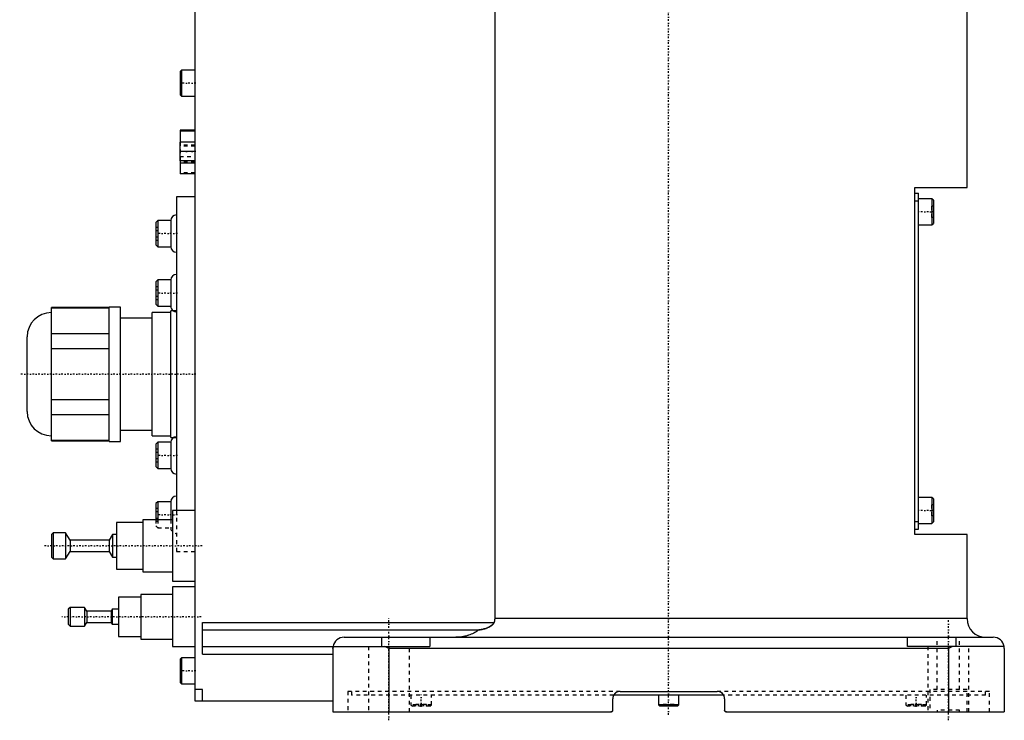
# Model space of a CAD drawing. Extents: x -174 to 602, y -319 to 984.
# Tile 1 of 6: x -174 to 90, y -319 to -131. Entities that reach past the tile are written whole.
import ezdxf

# ---------------------------------------------------------------- set-up
doc = ezdxf.new("R2010")
doc.units = 0
doc.linetypes.add('CENTER', pattern=[1.5, 0.45, -0.5, 0.05, -0.5])
doc.linetypes.add('DASHED', pattern=[2, 1, -1])
for name, color, linetype in [('AM_0', 7, 'CONTINUOUS'), ('AM_3', 7, 'DASHED'), ('AM_7', 7, 'CENTER')]:
    doc.layers.add(name, color=color, linetype=linetype)

msp = doc.modelspace()

# ---------------------------------------------------------------- linework, layer by layer
at = {"layer": 'AM_0', "color": 7, "linetype": 'CONTINUOUS'}
for p, q in [((80, -176), (80, -30)), ((-127, -34.5), (-127, -313.5)), ((-46.64, -37.5), (-46.64, -291.5)), ((-130.6, -144.5), (-131, -144.9)), ((-131, -144.9), (-131, -151.1)), ((-127, -144.5), (-130.6, -144.5)), ((-130.6, -144.5), (-130.6, -151.5)), ((-131, -151.1), (-130.6, -151.5)), ((-130.6, -151.5), (-127, -151.5)), ((-131, -160.6), (-131, -163.8)), ((-127, -160.6), (-131, -160.6)), ((-127, -160.9), (-131, -160.9)), ((-131.1, -163.8), (-131.1, -168.8)), ((-127, -163.8), (-131.1, -163.8)), ((-127, -166.3), (-131.1, -166.3)), ((-127, -168.8), (-131.1, -168.8)), ((-131, -168.8), (-131, -172.3)), ((-127, -169.48), (-131, -169.48)), ((-127, -172.3), (-131, -172.3)), ((66, -176), (80, -176)), ((66, -269), (66, -176)), ((-127, -178.5), (-132, -178.5)), ((-132, -178.5), (-132, -262.51)), ((66, -177.5), (67, -177.5)), ((66, -179.5), (67, -179.5)), ((67, -267.5), (67, -177.5)), ((70.6, -179), (67, -179)), ((71, -179.4), (70.6, -179)), ((70.6, -179), (70.6, -186)), ((71, -179.4), (71, -185.6)), ((-137, -184.83), (-137.5, -185.33)), ((-137.5, -185.33), (-137.5, -191.33)), ((-133.5, -184.83), (-137, -184.83)), ((-137, -184.83), (-137, -191.83)), ((-133.5, -184.83), (-133.5, -191.83)), ((67, -186), (70.6, -186)), ((70.6, -186), (71, -185.6)), ((-137.5, -191.33), (-137, -191.83)), ((-137, -191.83), (-133.5, -191.83)), ((-137, -200.75), (-137.5, -201.25)), ((-137.5, -201.25), (-137.5, -207.25)), ((-133.5, -200.75), (-137, -200.75)), ((-137, -200.75), (-137, -207.75)), ((-133.5, -200.75), (-133.5, -207.75)), ((-150, -208.11), (-165.47, -208.11)), ((-165.47, -243.89), (-165.47, -208.11)), ((-165.47, -208.26), (-150, -208.26)), ((-147, -208), (-150, -208)), ((-150, -244), (-150, -208)), ((-147, -244), (-147, -208)), ((-137.5, -207.25), (-137, -207.75)), ((-137, -207.75), (-133.5, -207.75)), ((-165.47, -209.5), (-165.51, -209.5)), ((-165.51, -242.5), (-165.51, -209.5)), ((-138.5, -211), (-147, -211)), ((-133.5, -209.5), (-138.5, -209.5)), ((-138.5, -242.5), (-138.5, -209.5)), ((-132, -209), (-133.5, -209)), ((-133.5, -243), (-133.5, -209)), ((-172, -236.01), (-172, -215.99)), ((-150, -215.16), (-165.47, -215.16)), ((-165.47, -219.1), (-150, -219.1)), ((-150, -232.9), (-165.47, -232.9)), ((-165.47, -236.84), (-150, -236.84)), ((-165.51, -242.5), (-165.47, -242.5)), ((-147, -241), (-138.5, -241)), ((-138.5, -242.5), (-133.5, -242.5)), ((-150, -243.74), (-165.47, -243.74)), ((-165.47, -243.89), (-150, -243.89)), ((-150, -244), (-147, -244)), ((-137, -244.25), (-137.5, -244.75)), ((-137.5, -244.75), (-137.5, -250.75)), ((-133.5, -244.25), (-137, -244.25)), ((-137, -244.25), (-137, -251.25)), ((-133.5, -243), (-132.83, -243)), ((-133.5, -244.25), (-133.5, -251.25)), ((-137.5, -250.75), (-137, -251.25)), ((-137, -251.25), (-133.5, -251.25)), ((-137, -260.17), (-137.5, -260.67)), ((-137.5, -260.67), (-137.5, -265)), ((-133.5, -260.17), (-137, -260.17)), ((-137, -260.17), (-137, -265)), ((-133.5, -260.17), (-133.5, -265)), ((70.6, -259), (67, -259)), ((71, -259.4), (70.6, -259)), ((70.6, -259), (70.6, -266)), ((71, -259.4), (71, -265.6)), ((-127, -262.5), (-133, -262.5)), ((-133, -262.5), (-133, -281.5)), ((-141, -265.75), (-148, -265.75)), ((-148, -265.75), (-148, -278.25)), ((-133, -265), (-141, -265)), ((-141, -265), (-141, -279)), ((66, -265.5), (67, -265.5)), ((67, -266), (70.6, -266)), ((70.6, -266), (71, -265.6)), ((-165, -268.5), (-165.5, -269)), ((-165.5, -269), (-165.5, -275)), ((-161.7, -268.5), (-165, -268.5)), ((-165, -268.5), (-165, -275.5)), ((-160.5, -270.5), (-161.7, -268.5)), ((-161.7, -268.5), (-161.7, -275.5)), ((-149.1, -269), (-150, -270.5)), ((-148, -269), (-149.1, -269)), ((-149.1, -269), (-149.1, -275)), ((66, -267.5), (67, -267.5)), ((80, -269), (66, -269)), ((80, -291.5), (80, -269)), ((-150, -270.5), (-160.5, -270.5)), ((-160.5, -270.5), (-160.5, -273.5)), ((-150, -270.5), (-150, -273.5)), ((-161.7, -275.5), (-160.5, -273.5)), ((-160.5, -273.5), (-150, -273.5)), ((-150, -273.5), (-149.1, -275)), ((-165.5, -275), (-165, -275.5)), ((-165, -275.5), (-161.7, -275.5)), ((-149.1, -275), (-148, -275)), ((-148, -278.25), (-141, -278.25)), ((-141, -279), (-133, -279)), ((-133, -281.5), (-127, -281.5)), ((-133, -285), (-141.5, -285)), ((-141.5, -285), (-141.5, -297)), ((-127, -283), (-133, -283)), ((-133, -283), (-133, -299)), ((-141.5, -285.75), (-147.5, -285.75)), ((-147.5, -285.75), (-147.5, -296.25)), ((-160.5, -288.5), (-161, -289)), ((-161, -289), (-161, -293)), ((-156.6, -288.5), (-160.5, -288.5)), ((-160.5, -288.5), (-160.5, -293.5)), ((-156, -289.5), (-156.6, -288.5)), ((-156.6, -288.5), (-156.6, -293.5)), ((-149.5, -289.5), (-156, -289.5)), ((-156, -289.5), (-156, -292.5)), ((-149.2, -289), (-149.5, -289.5)), ((-149.5, -289.5), (-149.5, -292.5)), ((-147.5, -289), (-149.2, -289)), ((-149.2, -289), (-149.2, -293)), ((-161, -293), (-160.5, -293.5)), ((-156.6, -293.5), (-156, -292.5)), ((-156, -292.5), (-149.5, -292.5)), ((-149.5, -292.5), (-149.2, -293)), ((-149.2, -293), (-147.5, -293)), ((-125, -292.5), (-46.81, -292.5)), ((-125, -301), (-125, -292.5)), ((80, -291.5), (-46.64, -291.5)), ((-160.5, -293.5), (-156.6, -293.5)), ((-125, -294.5), (-50.91, -294.5)), ((-147.5, -296.25), (-141.5, -296.25)), ((-141.5, -297), (-133, -297)), ((-87, -296.5), (87, -296.5)), ((-77, -296.5), (-77, -299)), ((-64, -296.5), (-64, -299)), ((64, -299), (64, -296.5)), ((77, -296.5), (77, -299)), ((-133, -299), (-127, -299)), ((-125, -299), (-64, -299)), ((-90, -299.5), (-90, -316.5)), ((-75, -299.5), (-76.12, -299)), ((-75, -299.5), (-75, -316.5)), ((75, -299.5), (-75, -299.5)), ((89.96, -299), (64, -299)), ((76.12, -299), (75, -299.5)), ((75, -299.5), (75, -316.5)), ((90, -299.5), (90, -316.5)), ((-130.6, -302), (-131, -302.4)), ((-131, -302.4), (-131, -308.6)), ((-127, -302), (-130.6, -302)), ((-130.6, -302), (-130.6, -309)), ((-125, -301), (-90, -301)), ((-131, -308.6), (-130.6, -309)), ((-130.6, -309), (-127, -309)), ((-125, -310.5), (-127, -310.5)), ((-125, -313.5), (-125, -310.5)), ((-13, -311), (13, -311)), ((-127, -313.5), (-90, -313.5)), ((-15, -316), (-15, -313)), ((14.73, -312), (-14.73, -312)), ((-2.75, -312), (-2.75, -314.6)), ((2.75, -314.6), (2.75, -312)), ((15, -313), (15, -316)), ((-90, -316.5), (-15.5, -316.5)), ((-2.75, -314.6), (-2.35, -315)), ((2.75, -314.6), (-2.75, -314.6)), ((2.35, -315), (-2.35, -315)), ((2.35, -315), (2.75, -314.6)), ((15.5, -316.5), (90, -316.5))]:
    msp.add_line(p, q, dxfattribs=at)
for points in [[(-46.81, -292.5, 0), (-46.82, -292.52, 0), (-46.83, -292.56, 0), (-46.85, -292.6, 0), (-46.86, -292.62, 0), (-46.87, -292.64, 0), (-46.89, -292.68, 0), (-46.91, -292.72, 0), (-46.93, -292.76, 0), (-46.96, -292.79, 0), (-46.98, -292.83, 0), (-47, -292.85, 0), (-47.01, -292.86, 0), (-47.03, -292.9, 0), (-47.06, -292.93, 0), (-47.09, -292.97, 0), (-47.12, -293, 0), (-47.15, -293.03, 0), (-47.16, -293.05, 0), (-47.18, -293.06, 0), (-47.21, -293.09, 0), (-47.24, -293.12, 0), (-47.25, -293.14, 0), (-47.27, -293.15, 0), (-47.3, -293.18, 0), (-47.34, -293.21, 0), (-47.35, -293.23, 0), (-47.37, -293.24, 0), (-47.4, -293.27, 0), (-47.44, -293.3, 0), (-47.47, -293.32, 0), (-47.5, -293.35, 0), (-47.54, -293.38, 0), (-47.56, -293.39, 0), (-47.57, -293.4, 0), (-47.61, -293.43, 0), (-47.64, -293.45, 0), (-47.77, -293.53, 0), (-47.99, -293.67, 0), (-48.23, -293.79, 0), (-48.47, -293.91, 0), (-48.6, -293.97, 0), (-48.73, -294.02, 0), (-48.99, -294.12, 0), (-49.25, -294.2, 0), (-49.51, -294.28, 0), (-49.77, -294.35, 0), (-50.04, -294.4, 0), (-50.17, -294.43, 0), (-50.29, -294.45, 0), (-50.55, -294.48, 0), (-50.69, -294.49, 0), (-50.73, -294.5, 0), (-50.77, -294.5, 0), (-50.79, -294.5, 0), (-50.81, -294.5, 0), (-50.85, -294.5, 0), (-50.89, -294.5, 0), (-50.91, -294.5, 0)], [(-46.64, -291.5, 0), (-46.64, -291.53, 0), (-46.64, -291.58, 0), (-46.64, -291.64, 0), (-46.64, -291.66, 0), (-46.64, -291.69, 0), (-46.65, -291.75, 0), (-46.65, -291.8, 0), (-46.66, -291.86, 0), (-46.67, -291.91, 0), (-46.67, -291.97, 0), (-46.68, -292, 0), (-46.68, -292.03, 0), (-46.7, -292.08, 0), (-46.71, -292.14, 0), (-46.72, -292.19, 0), (-46.73, -292.25, 0), (-46.75, -292.31, 0), (-46.76, -292.33, 0), (-46.77, -292.36, 0), (-46.78, -292.42, 0), (-46.8, -292.47, 0), (-46.81, -292.5, 0)], [(-50.91, -294.5, 0), (-51.05, -294.61, 0), (-51.33, -294.82, 0), (-51.63, -295.02, 0), (-51.78, -295.12, 0), (-51.94, -295.21, 0), (-52.27, -295.39, 0), (-52.61, -295.56, 0), (-52.96, -295.71, 0), (-53.3, -295.84, 0), (-53.64, -295.96, 0), (-53.8, -296.01, 0), (-53.97, -296.06, 0), (-54.32, -296.16, 0), (-54.68, -296.24, 0), (-55.04, -296.32, 0), (-55.42, -296.38, 0), (-55.79, -296.43, 0), (-55.98, -296.45, 0), (-56.16, -296.46, 0), (-56.53, -296.49, 0), (-56.89, -296.5, 0), (-57.06, -296.5, 0)], [(-89.96, -299, 0), (-89.97, -299.08, 0), (-89.99, -299.25, 0), (-90, -299.42, 0), (-90, -299.5, 0)], [(90, -299.5, 0), (90, -299.42, 0), (89.99, -299.25, 0), (89.97, -299.08, 0), (89.96, -299, 0)], [(-15, -316, 0), (-15, -316, 0), (-15, -316.01, 0), (-15, -316.02, 0), (-15, -316.02, 0), (-15, -316.02, 0), (-15, -316.03, 0), (-15, -316.03, 0), (-15, -316.04, 0), (-15, -316.05, 0), (-15, -316.05, 0), (-15, -316.06, 0), (-15, -316.06, 0), (-15, -316.07, 0), (-15.01, -316.07, 0), (-15.01, -316.08, 0), (-15.01, -316.08, 0), (-15.01, -316.09, 0), (-15.01, -316.09, 0), (-15.01, -316.1, 0), (-15.01, -316.1, 0), (-15.01, -316.11, 0), (-15.01, -316.11, 0), (-15.01, -316.12, 0), (-15.02, -316.12, 0), (-15.02, -316.13, 0), (-15.02, -316.13, 0), (-15.02, -316.14, 0), (-15.02, -316.14, 0), (-15.02, -316.15, 0), (-15.02, -316.15, 0), (-15.03, -316.16, 0), (-15.03, -316.17, 0), (-15.03, -316.17, 0), (-15.03, -316.17, 0), (-15.03, -316.18, 0), (-15.04, -316.18, 0), (-15.04, -316.19, 0), (-15.04, -316.2, 0), (-15.04, -316.2, 0), (-15.04, -316.21, 0), (-15.05, -316.21, 0), (-15.05, -316.21, 0), (-15.05, -316.22, 0), (-15.05, -316.23, 0), (-15.06, -316.23, 0), (-15.06, -316.24, 0), (-15.06, -316.24, 0), (-15.06, -316.24, 0), (-15.07, -316.25, 0), (-15.07, -316.25, 0), (-15.07, -316.26, 0), (-15.08, -316.27, 0), (-15.08, -316.27, 0), (-15.08, -316.27, 0), (-15.08, -316.28, 0), (-15.09, -316.28, 0), (-15.09, -316.29, 0), (-15.09, -316.29, 0), (-15.1, -316.3, 0), (-15.1, -316.3, 0), (-15.1, -316.3, 0), (-15.11, -316.31, 0), (-15.11, -316.31, 0), (-15.11, -316.32, 0), (-15.12, -316.32, 0), (-15.12, -316.32, 0), (-15.12, -316.33, 0), (-15.13, -316.33, 0), (-15.13, -316.33, 0), (-15.13, -316.34, 0), (-15.13, -316.34, 0), (-15.14, -316.35, 0), (-15.14, -316.35, 0), (-15.15, -316.35, 0), (-15.15, -316.36, 0), (-15.15, -316.36, 0), (-15.16, -316.36, 0), (-15.16, -316.37, 0), (-15.16, -316.37, 0), (-15.17, -316.38, 0), (-15.17, -316.38, 0), (-15.18, -316.38, 0), (-15.18, -316.39, 0), (-15.18, -316.39, 0), (-15.19, -316.39, 0), (-15.19, -316.39, 0), (-15.2, -316.4, 0), (-15.2, -316.4, 0), (-15.21, -316.41, 0), (-15.21, -316.41, 0), (-15.21, -316.41, 0), (-15.22, -316.41, 0), (-15.22, -316.42, 0), (-15.23, -316.42, 0), (-15.24, -316.42, 0), (-15.24, -316.43, 0), (-15.24, -316.43, 0), (-15.25, -316.43, 0), (-15.25, -316.43, 0), (-15.26, -316.44, 0), (-15.26, -316.44, 0), (-15.27, -316.44, 0), (-15.27, -316.45, 0), (-15.28, -316.45, 0), (-15.28, -316.45, 0), (-15.29, -316.45, 0), (-15.29, -316.45, 0), (-15.29, -316.46, 0), (-15.3, -316.46, 0), (-15.3, -316.46, 0), (-15.31, -316.46, 0), (-15.31, -316.46, 0), (-15.32, -316.46, 0), (-15.32, -316.47, 0), (-15.33, -316.47, 0), (-15.33, -316.47, 0), (-15.34, -316.47, 0), (-15.35, -316.48, 0), (-15.35, -316.48, 0), (-15.35, -316.48, 0), (-15.36, -316.48, 0), (-15.36, -316.48, 0), (-15.37, -316.48, 0), (-15.38, -316.48, 0), (-15.38, -316.49, 0), (-15.39, -316.49, 0), (-15.39, -316.49, 0), (-15.4, -316.49, 0), (-15.4, -316.49, 0), (-15.4, -316.49, 0)], [(15.01, -316.07, 0), (15, -316.06, 0), (15, -316.04, 0), (15, -316.01, 0), (15, -316, 0)]]:
    msp.add_polyline3d(points, dxfattribs=at)
for centre, radius, start, end in [((-132, -184.83), 1.5, 90, 180), ((-132, -191.83), 1.5, 180, 270), ((-132, -200.75), 1.5, 90, 180), ((-132, -207.75), 1.5, 180, 236.4427), ((-165.51, -215.99), 6.49, 90, 180), ((-165.51, -236.01), 6.49, 180, 270), ((-132, -244.25), 1.5, 90, 180), ((-132, -251.25), 1.5, 180, 270), ((-132, -260.17), 1.5, 90, 180), ((85, -291.5), 5, 180, 270), ((-87, -299.5), 3, 90, 170.4059), ((87, -299.5), 3, 9.5941, 90), ((-13, -313), 2, 90, 180), ((13, -313), 2, 0, 90), ((-15.5, -316), 0.5, 270, 0), ((15.5, -316), 0.5, 180, 270)]:
    msp.add_arc(centre, radius, start, end, dxfattribs=at)
at = {"layer": 'AM_3', "color": 6, "linetype": 'DASHED'}
for p, q in [((-131, -146.5), (-130.5, -146.5)), ((-130.5, -149.5), (-130.5, -146.5)), ((-131, -148), (-130.5, -148)), ((-131, -149.5), (-130.5, -149.5)), ((-127, -164.9), (-131.1, -164.9)), ((-131, -163.8), (-131, -168.8)), ((-127, -164.58), (-131, -164.58)), ((-127, -164.88), (-131, -164.88)), ((-131.1, -167.7), (-127, -167.7)), ((-127, -169.18), (-131, -169.18)), ((-127, -172), (-131, -172)), ((70.5, -181), (70.5, -184)), ((71, -181), (70.5, -181)), ((71, -182.5), (70.5, -182.5)), ((71, -184), (70.5, -184)), ((-137.5, -186.6), (-137, -186.6)), ((-137.5, -187.46), (-137, -187.46)), ((-137.5, -189.19), (-137, -189.19)), ((-137.5, -190.06), (-137, -190.06)), ((-137.5, -202.52), (-137, -202.52)), ((-137.5, -203.38), (-137, -203.38)), ((-137.5, -205.12), (-137, -205.12)), ((-137.5, -205.98), (-137, -205.98)), ((-132.83, -243), (-132, -243)), ((-137.5, -246.02), (-137, -246.02)), ((-137.5, -246.88), (-137, -246.88)), ((-137.5, -248.62), (-137, -248.62)), ((-137.5, -249.48), (-137, -249.48)), ((70.5, -261), (70.5, -264)), ((71, -261), (70.5, -261)), ((-137.5, -261.94), (-137, -261.94)), ((-137.5, -262.81), (-137, -262.81)), ((-133, -262.5), (-133, -268.29)), ((-132, -262.51), (-132, -273.5)), ((71, -262.5), (70.5, -262.5)), ((71, -264), (70.5, -264)), ((-137.5, -264.54), (-137, -264.54)), ((-137.5, -265), (-137.5, -266.67)), ((-137.5, -265.4), (-137, -265.4)), ((-137, -265), (-137, -267.17)), ((-133.5, -265), (-133.5, -267.17)), ((-137.5, -266.67), (-137, -267.17)), ((-137, -267.17), (-133.5, -267.17)), ((-132, -273.5), (-127, -273.5)), ((72, -310.5), (72, -296.5)), ((78, -310.5), (78, -296.5)), ((-80.5, -299), (-80.5, -316.5)), ((-77, -299), (-76.12, -299)), ((-69.5, -316.5), (-69.5, -299)), ((69.5, -299), (69.5, -316.5)), ((80.5, -299), (69.5, -299)), ((80.5, -316.5), (80.5, -299)), ((-131, -304), (-130.5, -304)), ((-131, -305.5), (-130.5, -305.5)), ((-130.5, -307), (-130.5, -304)), ((-131, -307), (-130.5, -307)), ((-86, -311), (-86, -316.5)), ((-13, -311), (-86, -311)), ((-85, -311), (-85, -312)), ((86, -311), (13, -311)), ((70, -310.5), (70, -316.5)), ((80, -310.5), (70, -310.5)), ((80, -316.5), (80, -310.5)), ((85, -312), (85, -311)), ((86, -316.5), (86, -311)), ((-14.73, -312), (-85, -312)), ((-69.1, -312), (-69.1, -314.6)), ((-63.6, -314.6), (-63.6, -312)), ((85, -312), (14.73, -312)), ((63.6, -312), (63.6, -314.6)), ((69.1, -314.6), (69.1, -312)), ((-69.1, -314.6), (-68.7, -315)), ((-63.6, -314.6), (-69.1, -314.6)), ((-64, -315), (-68.7, -315)), ((-67.79, -315), (-67.79, -314.5)), ((-64.91, -314.5), (-67.79, -314.5)), ((-67.07, -315), (-67.07, -314.5)), ((-65.63, -315), (-65.63, -314.5)), ((-64.91, -315), (-64.91, -314.5)), ((-64, -315), (-63.6, -314.6)), ((-1.44, -315), (-1.44, -314.5)), ((1.44, -314.5), (-1.44, -314.5)), ((-0.72, -315), (-0.72, -314.5)), ((0.72, -315), (0.72, -314.5)), ((1.44, -315), (1.44, -314.5)), ((63.6, -314.6), (64, -315)), ((69.1, -314.6), (63.6, -314.6)), ((68.7, -315), (64, -315)), ((64.91, -315), (64.91, -314.5)), ((67.79, -314.5), (64.91, -314.5)), ((65.63, -315), (65.63, -314.5)), ((67.07, -315), (67.07, -314.5)), ((67.79, -315), (67.79, -314.5)), ((68.7, -315), (69.1, -314.6)), ((72, -316), (72, -316.5)), ((78, -316), (72, -316)), ((78, -316.5), (78, -316))]:
    msp.add_line(p, q, dxfattribs=at)
for points in [[(-50.91, -294.5, 0), (-50.89, -294.5, 0), (-50.85, -294.5, 0), (-50.81, -294.5, 0), (-50.79, -294.5, 0), (-50.77, -294.5, 0), (-50.73, -294.5, 0), (-50.69, -294.49, 0), (-50.54, -294.48, 0), (-50.29, -294.45, 0), (-50.16, -294.43, 0), (-50.03, -294.4, 0), (-49.77, -294.35, 0), (-49.51, -294.28, 0), (-49.24, -294.2, 0), (-48.97, -294.11, 0), (-48.71, -294.01, 0), (-48.58, -293.96, 0), (-48.45, -293.9, 0), (-48.2, -293.78, 0), (-47.97, -293.65, 0), (-47.74, -293.52, 0), (-47.62, -293.43, 0), (-47.58, -293.41, 0), (-47.55, -293.38, 0), (-47.53, -293.37, 0), (-47.51, -293.36, 0), (-47.48, -293.33, 0), (-47.45, -293.31, 0), (-47.42, -293.28, 0), (-47.38, -293.26, 0), (-47.35, -293.23, 0), (-47.34, -293.21, 0), (-47.32, -293.2, 0), (-47.29, -293.17, 0), (-47.26, -293.14, 0), (-47.24, -293.13, 0), (-47.23, -293.11, 0), (-47.2, -293.08, 0), (-47.17, -293.05, 0), (-47.15, -293.04, 0), (-47.14, -293.02, 0), (-47.11, -292.99, 0), (-47.08, -292.96, 0), (-47.05, -292.92, 0), (-47.03, -292.89, 0), (-47, -292.86, 0), (-46.99, -292.84, 0), (-46.98, -292.82, 0), (-46.95, -292.79, 0), (-46.93, -292.75, 0), (-46.91, -292.71, 0), (-46.89, -292.68, 0), (-46.87, -292.64, 0), (-46.86, -292.62, 0), (-46.85, -292.6, 0), (-46.83, -292.56, 0), (-46.82, -292.52, 0), (-46.81, -292.5, 0)], [(-90, -299.5, 0), (-90, -299.47, 0), (-90, -299.42, 0), (-90, -299.38, 0), (-90, -299.35, 0), (-90, -299.33, 0), (-89.99, -299.29, 0), (-89.99, -299.25, 0), (-89.99, -299.21, 0), (-89.98, -299.18, 0), (-89.98, -299.15, 0), (-89.98, -299.13, 0), (-89.98, -299.12, 0), (-89.97, -299.09, 0), (-89.97, -299.07, 0), (-89.97, -299.05, 0), (-89.96, -299.03, 0), (-89.96, -299.02, 0), (-89.96, -299.01, 0), (-89.96, -299.01, 0), (-89.96, -299, 0), (-89.96, -299, 0), (-89.96, -299, 0)], [(-13, -311, 0), (-13.07, -311, 0), (-13.21, -311.01, 0), (-13.29, -311.02, 0), (-13.31, -311.02, 0), (-13.33, -311.03, 0), (-13.35, -311.03, 0), (-13.36, -311.03, 0), (-13.38, -311.04, 0), (-13.4, -311.04, 0), (-13.41, -311.04, 0), (-13.43, -311.05, 0), (-13.45, -311.05, 0), (-13.47, -311.06, 0), (-13.48, -311.06, 0), (-13.5, -311.06, 0), (-13.52, -311.07, 0), (-13.54, -311.07, 0), (-13.56, -311.08, 0), (-13.59, -311.09, 0), (-13.61, -311.1, 0), (-13.62, -311.1, 0), (-13.63, -311.1, 0), (-13.66, -311.11, 0), (-13.68, -311.12, 0), (-13.7, -311.13, 0), (-13.72, -311.14, 0), (-13.75, -311.14, 0), (-13.76, -311.15, 0), (-13.77, -311.15, 0), (-13.79, -311.16, 0), (-13.81, -311.17, 0), (-13.83, -311.18, 0), (-13.86, -311.19, 0), (-13.88, -311.2, 0), (-13.89, -311.21, 0), (-13.9, -311.21, 0), (-13.92, -311.22, 0), (-13.94, -311.24, 0), (-13.96, -311.25, 0), (-13.98, -311.26, 0), (-14, -311.27, 0), (-14.01, -311.28, 0), (-14.02, -311.28, 0), (-14.04, -311.29, 0), (-14.06, -311.31, 0), (-14.08, -311.32, 0), (-14.1, -311.33, 0), (-14.12, -311.35, 0), (-14.13, -311.35, 0), (-14.14, -311.36, 0), (-14.16, -311.37, 0), (-14.18, -311.39, 0), (-14.19, -311.39, 0), (-14.25, -311.44, 0), (-14.35, -311.53, 0), (-14.45, -311.62, 0), (-14.51, -311.68, 0), (-14.52, -311.7, 0), (-14.54, -311.72, 0), (-14.54, -311.73, 0), (-14.55, -311.74, 0), (-14.56, -311.75, 0), (-14.58, -311.77, 0), (-14.59, -311.79, 0), (-14.61, -311.81, 0), (-14.62, -311.83, 0), (-14.63, -311.84, 0), (-14.64, -311.85, 0), (-14.65, -311.87, 0), (-14.66, -311.89, 0), (-14.68, -311.91, 0), (-14.69, -311.93, 0), (-14.7, -311.95, 0), (-14.71, -311.96, 0), (-14.71, -311.97, 0), (-14.73, -311.99, 0), (-14.74, -312.01, 0), (-14.74, -312.02, 0), (-14.75, -312.03, 0), (-14.76, -312.05, 0), (-14.77, -312.07, 0), (-14.78, -312.08, 0), (-14.78, -312.09, 0), (-14.79, -312.12, 0), (-14.8, -312.14, 0), (-14.82, -312.16, 0), (-14.83, -312.18, 0), (-14.83, -312.2, 0), (-14.84, -312.22, 0), (-14.84, -312.23, 0), (-14.85, -312.25, 0), (-14.86, -312.27, 0), (-14.87, -312.29, 0), (-14.88, -312.32, 0), (-14.89, -312.34, 0), (-14.89, -312.35, 0), (-14.9, -312.36, 0), (-14.9, -312.38, 0), (-14.91, -312.41, 0), (-14.91, -312.42, 0)], [(15, -313, 0), (15, -312.99, 0), (15, -312.96, 0), (15, -312.93, 0), (15, -312.92, 0), (15, -312.9, 0), (15, -312.87, 0), (14.99, -312.84, 0), (14.99, -312.82, 0), (14.99, -312.79, 0), (14.99, -312.76, 0), (14.98, -312.74, 0), (14.98, -312.73, 0), (14.98, -312.7, 0), (14.97, -312.67, 0), (14.97, -312.64, 0), (14.96, -312.61, 0), (14.96, -312.58, 0), (14.95, -312.57, 0), (14.95, -312.56, 0), (14.94, -312.53, 0), (14.94, -312.5, 0), (14.93, -312.48, 0), (14.93, -312.47, 0), (14.92, -312.44, 0), (14.91, -312.41, 0), (14.91, -312.4, 0), (14.9, -312.38, 0), (14.89, -312.36, 0), (14.88, -312.33, 0), (14.87, -312.3, 0), (14.86, -312.27, 0), (14.85, -312.24, 0), (14.85, -312.23, 0), (14.84, -312.22, 0), (14.83, -312.19, 0), (14.82, -312.16, 0), (14.8, -312.14, 0), (14.79, -312.11, 0), (14.78, -312.08, 0), (14.77, -312.07, 0), (14.76, -312.06, 0), (14.75, -312.03, 0), (14.73, -312, 0), (14.72, -311.98, 0), (14.7, -311.95, 0), (14.69, -311.93, 0), (14.68, -311.92, 0), (14.67, -311.9, 0), (14.66, -311.88, 0), (14.64, -311.86, 0), (14.62, -311.83, 0), (14.61, -311.81, 0), (14.59, -311.78, 0), (14.58, -311.77, 0), (14.57, -311.76, 0), (14.55, -311.74, 0), (14.53, -311.72, 0), (14.52, -311.7, 0), (14.5, -311.67, 0), (14.48, -311.65, 0), (14.47, -311.64, 0), (14.46, -311.63, 0), (14.44, -311.61, 0), (14.42, -311.59, 0), (14.41, -311.58, 0), (14.4, -311.57, 0), (14.38, -311.55, 0), (14.36, -311.53, 0), (14.35, -311.52, 0), (14.34, -311.51, 0), (14.32, -311.5, 0), (14.3, -311.48, 0), (14.27, -311.46, 0), (14.25, -311.44, 0), (14.23, -311.42, 0), (14.22, -311.41, 0), (14.21, -311.4, 0), (14.18, -311.39, 0), (14.16, -311.37, 0), (14.14, -311.35, 0), (14.11, -311.34, 0), (14.09, -311.32, 0), (14.07, -311.31, 0), (14.06, -311.31, 0), (14.04, -311.29, 0), (14.01, -311.28, 0), (13.99, -311.26, 0), (13.96, -311.25, 0), (13.94, -311.23, 0), (13.92, -311.23, 0), (13.91, -311.22, 0), (13.88, -311.21, 0), (13.86, -311.19, 0), (13.83, -311.18, 0), (13.8, -311.17, 0), (13.78, -311.16, 0), (13.76, -311.15, 0), (13.75, -311.15, 0), (13.72, -311.13, 0), (13.69, -311.12, 0), (13.67, -311.11, 0), (13.64, -311.1, 0), (13.61, -311.1, 0), (13.6, -311.09, 0), (13.58, -311.09, 0), (13.55, -311.08, 0), (13.52, -311.07, 0), (13.51, -311.07, 0), (13.5, -311.06, 0), (13.47, -311.06, 0), (13.44, -311.05, 0), (13.43, -311.05, 0), (13.41, -311.04, 0), (13.38, -311.04, 0), (13.35, -311.03, 0), (13.33, -311.03, 0), (13.3, -311.02, 0), (13.27, -311.02, 0), (13.25, -311.02, 0), (13.24, -311.01, 0), (13.21, -311.01, 0), (13.18, -311.01, 0), (13.15, -311.01, 0), (13.13, -311, 0), (13.1, -311, 0), (13.08, -311, 0), (13.07, -311, 0), (13.04, -311, 0), (13.01, -311, 0), (13, -311, 0)], [(-14.91, -312.42, 0), (-14.92, -312.44, 0), (-14.93, -312.47, 0), (-14.94, -312.5, 0), (-14.94, -312.52, 0), (-14.94, -312.53, 0), (-14.95, -312.56, 0), (-14.96, -312.6, 0), (-14.97, -312.63, 0), (-14.97, -312.66, 0), (-14.98, -312.69, 0), (-14.98, -312.71, 0), (-14.98, -312.73, 0), (-14.99, -312.76, 0), (-14.99, -312.79, 0), (-14.99, -312.82, 0), (-14.99, -312.86, 0), (-15, -312.89, 0), (-15, -312.9, 0), (-15, -312.92, 0), (-15, -312.95, 0), (-15, -312.98, 0), (-15, -313, 0)], [(-15.4, -316.49, 0), (-15.42, -316.49, 0), (-15.45, -316.5, 0), (-15.48, -316.5, 0), (-15.5, -316.5, 0)], [(15.5, -316.5, 0), (15.5, -316.5, 0), (15.49, -316.5, 0), (15.48, -316.5, 0), (15.48, -316.5, 0), (15.48, -316.5, 0), (15.47, -316.5, 0), (15.47, -316.5, 0), (15.46, -316.5, 0), (15.45, -316.5, 0), (15.45, -316.5, 0), (15.44, -316.5, 0), (15.44, -316.5, 0), (15.43, -316.5, 0), (15.43, -316.49, 0), (15.42, -316.49, 0), (15.41, -316.49, 0), (15.41, -316.49, 0), (15.4, -316.49, 0), (15.4, -316.49, 0), (15.39, -316.49, 0), (15.39, -316.49, 0), (15.38, -316.49, 0), (15.38, -316.49, 0), (15.37, -316.48, 0), (15.37, -316.48, 0), (15.37, -316.48, 0), (15.36, -316.48, 0), (15.36, -316.48, 0), (15.35, -316.48, 0), (15.34, -316.47, 0), (15.34, -316.47, 0), (15.33, -316.47, 0), (15.33, -316.47, 0), (15.32, -316.47, 0), (15.32, -316.47, 0), (15.31, -316.46, 0), (15.31, -316.46, 0), (15.3, -316.46, 0), (15.29, -316.46, 0), (15.29, -316.45, 0), (15.29, -316.45, 0), (15.28, -316.45, 0), (15.28, -316.45, 0), (15.27, -316.44, 0), (15.26, -316.44, 0), (15.26, -316.44, 0), (15.25, -316.44, 0), (15.25, -316.43, 0), (15.25, -316.43, 0), (15.24, -316.43, 0), (15.23, -316.42, 0), (15.23, -316.42, 0), (15.22, -316.42, 0), (15.22, -316.41, 0), (15.22, -316.41, 0), (15.21, -316.41, 0), (15.21, -316.41, 0), (15.2, -316.4, 0), (15.2, -316.4, 0), (15.19, -316.39, 0), (15.19, -316.39, 0), (15.19, -316.39, 0), (15.18, -316.39, 0), (15.18, -316.38, 0), (15.17, -316.38, 0), (15.17, -316.38, 0), (15.17, -316.37, 0), (15.16, -316.37, 0), (15.16, -316.37, 0), (15.16, -316.36, 0), (15.15, -316.36, 0), (15.15, -316.36, 0), (15.14, -316.35, 0), (15.14, -316.35, 0), (15.13, -316.34, 0), (15.13, -316.34, 0), (15.13, -316.34, 0), (15.13, -316.33, 0), (15.12, -316.33, 0), (15.12, -316.32, 0), (15.11, -316.32, 0), (15.11, -316.31, 0), (15.11, -316.31, 0), (15.11, -316.31, 0), (15.1, -316.3, 0), (15.1, -316.3, 0), (15.09, -316.29, 0), (15.09, -316.29, 0), (15.09, -316.28, 0), (15.08, -316.28, 0), (15.08, -316.27, 0), (15.08, -316.27, 0), (15.08, -316.26, 0), (15.07, -316.26, 0), (15.07, -316.25, 0), (15.06, -316.25, 0), (15.06, -316.24, 0), (15.06, -316.24, 0), (15.06, -316.23, 0), (15.06, -316.23, 0), (15.05, -316.22, 0), (15.05, -316.22, 0), (15.05, -316.21, 0), (15.05, -316.21, 0), (15.04, -316.2, 0), (15.04, -316.2, 0), (15.04, -316.19, 0), (15.04, -316.19, 0), (15.04, -316.19, 0), (15.03, -316.18, 0), (15.03, -316.17, 0), (15.03, -316.17, 0), (15.03, -316.17, 0), (15.03, -316.16, 0), (15.02, -316.15, 0), (15.02, -316.15, 0), (15.02, -316.14, 0), (15.02, -316.13, 0), (15.02, -316.13, 0), (15.02, -316.13, 0), (15.01, -316.12, 0), (15.01, -316.12, 0), (15.01, -316.11, 0), (15.01, -316.1, 0), (15.01, -316.1, 0), (15.01, -316.09, 0), (15.01, -316.09, 0), (15.01, -316.08, 0), (15.01, -316.08, 0), (15.01, -316.07, 0)]]:
    msp.add_polyline3d(points, dxfattribs=at)
for centre, start in [((-132, -207.75), 236.4427), ((-132, -267.17), 180)]:
    msp.add_arc(centre, 1.5, start, 270, dxfattribs=at)
at = {"layer": 'AM_7', "color": 4, "linetype": 'CENTER'}
for p, q in [((0, -317.3), (0, 16.93)), ((-126.8, -148), (-131.2, -148)), ((-126.8, -166.3), (-131.31, -166.3)), ((71.2, -182.5), (66.8, -182.5)), ((-131.72, -188.33), (-137.78, -188.33)), ((-131.72, -204.25), (-137.78, -204.25)), ((-126.75, -226), (-174, -226)), ((-131.72, -247.75), (-137.78, -247.75)), ((-131.72, -263.67), (-137.78, -263.67)), ((71.2, -262.5), (66.8, -262.5)), ((-125.08, -272), (-167.43, -272)), ((-125.3, -291), (-162.7, -291)), ((-75, -318.75), (-75, -291.25)), ((75, -318.75), (75, -291.25)), ((-126.8, -305.5), (-131.2, -305.5)), ((-66.35, -315.15), (-66.35, -311.85)), ((66.35, -315.15), (66.35, -311.85))]:
    msp.add_line(p, q, dxfattribs=at)

doc.saveas('drawing.dxf')
